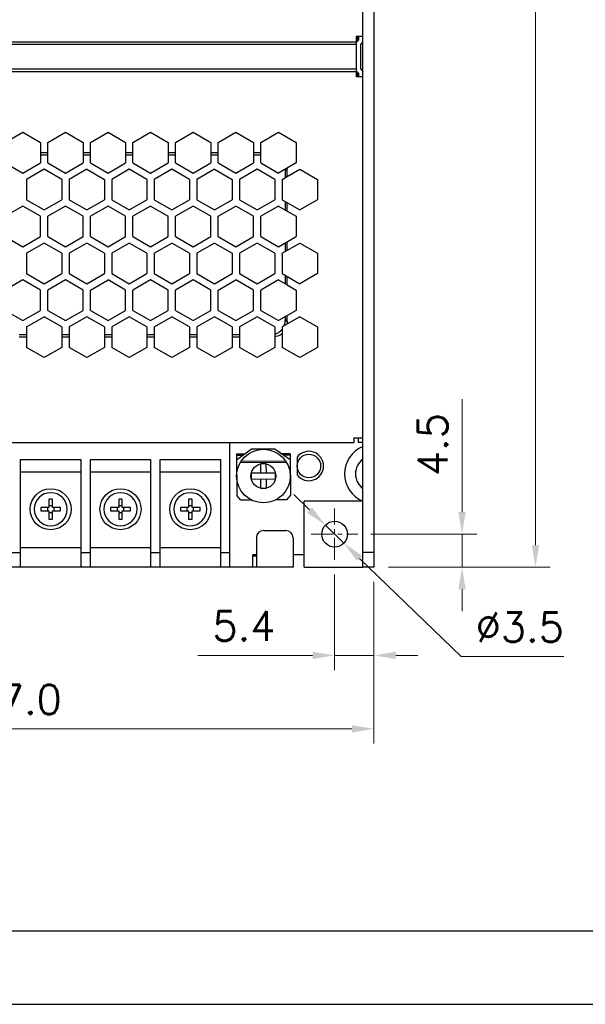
# Model space of a CAD drawing. Header units: inches. Extents: x 0 to 5108, y 0 to 2887.
# Tile 2 of 8: x 80 to 157, y 0 to 134. Entities that reach past the tile are written whole.
import ezdxf

# ---------------------------------------------------------------- set-up
doc = ezdxf.new("R2010")
doc.units = ezdxf.units.IN
doc.header["$MEASUREMENT"] = 0
doc.linetypes.add('CENTER', pattern=[0.6, 0.375, -0.075, 0.075, -0.075])
doc.linetypes.add('CENTER2', pattern=[28.575, 19.05, -3.175, 3.175, -3.175])
for name, color, linetype, lineweight in [('Center', 1, 'CENTER2', 9), ('Dimension', 2, 'Continuous', 9), ('Line', 3, 'Continuous', 25)]:
    doc.layers.add(name, color=color, linetype=linetype, lineweight=lineweight)
doc.styles.add('ROMANS', font='romans')
doc.dimstyles.new('yutana', dxfattribs={"dimscale": 2, "dimtxt": 2, "dimasz": 1.5, "dimexe": 1, "dimexo": 1, "dimgap": 1, "dimtad": 1, "dimdec": 1, "dimzin": 0, "dimdsep": 46, "dimtxsty": 'ROMANS', "dimcen": 0, "dimadec": 0, "dimazin": 0, "dimtp": 0.01, "dimtm": 0.01, "dimtfac": 1, "dimtdec": 1, "dimtmove": 0, "dimatfit": 3, "dimfxl": 1, "dimtolj": 1, "dimtzin": 0, "dimlwd": 0, "dimlwe": 0, "dimarcsym": 0})

# ---------------------------------------------------------------- blocks, each defined once
blk = doc.blocks.new('*D2')
at = {"layer": 'Defpoints', "color": 0}
for p in [(127.75, 237.5), (150.5, 237.5), (128.5, 59.5)]:
    blk.add_point(p, dxfattribs=at)
at = {"layer": 'Dimension', "color": 0, "lineweight": 0}
for p, q in [((129.75, 237.5), (152.5, 237.5)), ((150.5, 62.5), (150.5, 234.5)), ((130.5, 59.5), (152.5, 59.5))]:
    blk.add_line(p, q, dxfattribs=at)
at = {"layer": 'Dimension', "color": 0}
for points in [[(150, 234.5), (151, 234.5), (150.5, 237.5)], [(150, 62.5), (151, 62.5), (150.5, 59.5)]]:
    blk.add_solid(points, dxfattribs=at)
at = {"layer": 'Dimension', "color": 0, "insert": (146.5, 148.5), "char_height": 4, "attachment_point": 5, "rotation": 90, "style": 'ROMANS'}
blk.add_mtext('\\A1;178.0', dxfattribs=at)
blk = doc.blocks.new('*D3')
at = {"layer": 'Defpoints', "color": 0}
for p in [(126.08, 64), (140.5, 64), (128.5, 59.5)]:
    blk.add_point(p, dxfattribs=at)
at = {"layer": 'Dimension', "color": 0, "lineweight": 0}
for p, q in [((140.5, 67), (140.5, 82.38)), ((128.08, 64), (142.5, 64)), ((140.5, 59.5), (140.5, 64)), ((130.5, 59.5), (142.5, 59.5)), ((140.5, 56.5), (140.5, 53.5))]:
    blk.add_line(p, q, dxfattribs=at)
at = {"layer": 'Dimension', "color": 0}
for points in [[(140, 67), (141, 67), (140.5, 64)], [(140, 56.5), (141, 56.5), (140.5, 59.5)]]:
    blk.add_solid(points, dxfattribs=at)
at = {"layer": 'Dimension', "color": 0, "insert": (136.5, 76.19), "char_height": 4, "attachment_point": 5, "rotation": 90, "style": 'ROMANS'}
blk.add_mtext('\\A1;4.5', dxfattribs=at)
blk = doc.blocks.new('*D4')
at = {"layer": 'Defpoints', "color": 0}
for p in [(123.15, 60.5), (128.5, 59.5), (128.5, 47.5)]:
    blk.add_point(p, dxfattribs=at)
at = {"layer": 'Dimension', "color": 0, "lineweight": 0}
for p, q in [((123.15, 58.5), (123.15, 45.5)), ((128.5, 57.5), (128.5, 45.5)), ((120.15, 47.5), (104.52, 47.5)), ((128.5, 47.5), (123.15, 47.5)), ((131.5, 47.5), (134.5, 47.5))]:
    blk.add_line(p, q, dxfattribs=at)
at = {"layer": 'Dimension', "color": 0}
for points in [[(120.15, 48), (120.15, 47), (123.15, 47.5)], [(131.5, 48), (131.5, 47), (128.5, 47.5)]]:
    blk.add_solid(points, dxfattribs=at)
at = {"layer": 'Dimension', "color": 0, "insert": (110.81, 51.5), "char_height": 4, "attachment_point": 5, "style": 'ROMANS'}
blk.add_mtext('\\A1;5.4', dxfattribs=at)
blk = doc.blocks.new('*D24')
at = {"color": 0, "lineweight": 0}
for p, q in [((31.5, 74.5), (31.5, 35.5)), ((128.5, 57.5), (128.5, 35.5)), ((125.5, 37.5), (34.5, 37.5))]:
    blk.add_line(p, q, dxfattribs=at)
at = {"color": 0}
for points in [[(34.5, 38), (34.5, 37), (31.5, 37.5)], [(125.5, 38), (125.5, 37), (128.5, 37.5)]]:
    blk.add_solid(points, dxfattribs=at)
at = {"layer": 'Defpoints', "color": 0}
for p in [(31.5, 76.5), (128.5, 59.5), (31.5, 37.5)]:
    blk.add_point(p, dxfattribs=at)
at = {"color": 0, "insert": (80, 41.5), "char_height": 4, "attachment_point": 5, "style": 'ROMANS'}
blk.add_mtext('\\A1;97.0', dxfattribs=at)
blk = doc.blocks.new('*D28')
at = {"layer": 'Defpoints', "color": 0}
for p in [(121.89, 65.22), (124.41, 62.78)]:
    blk.add_point(p, dxfattribs=at)
at = {"layer": 'Dimension', "color": 0, "lineweight": 0}
for p, q in [((119.74, 67.3), (117.58, 69.39)), ((121.89, 65.22), (124.41, 62.78)), ((140.36, 47.35), (126.56, 60.7)), ((154.36, 47.35), (140.36, 47.35))]:
    blk.add_line(p, q, dxfattribs=at)
at = {"layer": 'Dimension', "color": 0}
for points in [[(120.08, 67.66), (119.39, 66.94), (121.89, 65.22)], [(126.91, 61.06), (126.22, 60.34), (124.41, 62.78)]]:
    blk.add_solid(points, dxfattribs=at)
at = {"layer": 'Dimension', "color": 0, "insert": (148.36, 51.35), "char_height": 4, "attachment_point": 5, "style": 'ROMANS'}
blk.add_mtext('\\A1;∅3.5', dxfattribs=at)

msp = doc.modelspace()

# ---------------------------------------------------------------- linework, layer by layer
at = {"ltscale": 5}
for points in [[(0, 0), (420, 0), (420, 297), (0, 297)], [(10, 10), (410, 10), (410, 287), (10, 287)]]:
    msp.add_lwpolyline(points, close=True, dxfattribs=at)
at = {"layer": 'Center', "color": 7, "linetype": 'CENTER', "ltscale": 8}
for p, q in [((123.15, 60.5), (123.15, 67.5)), ((119.971, 64), (126.329, 64))]:
    msp.add_line(p, q, dxfattribs=at)
at = {"layer": 'Line', "color": 7}
for p, q in [((127, 59.5), (127, 237.5)), ((128.5, 237.5), (128.5, 59.5)), ((127, 131.75), (126.1, 131.75)), ((126.1, 131.75), (126.1, 126.25)), ((126.2, 131.75), (126.2, 131.05)), ((126.4, 131.75), (126.4, 131.25)), ((32.4, 131.001), (126.1, 131.001)), ((32.4, 130.701), (126.1, 130.701)), ((126.4, 131.25), (126.126, 130.976)), ((127, 131.001), (126.7, 130.701)), ((126.7, 127.301), (126.7, 130.701)), ((126.1, 127.301), (32.4, 127.301)), ((32.4, 127.001), (126.1, 127.001)), ((127, 126.25), (126.1, 126.25)), ((126.126, 127.027), (126.4, 126.753)), ((126.2, 126.953), (126.2, 126.25)), ((126.4, 126.537), (126.2, 126.437)), ((126.4, 126.753), (126.4, 126.25)), ((126.7, 127.301), (127, 127.001)), ((78.3, 117.319), (80.7, 118.705)), ((80.7, 118.705), (83.1, 117.319)), ((84.1, 117.319), (86.5, 118.705)), ((86.5, 118.705), (88.9, 117.319)), ((89.9, 117.319), (92.3, 118.705)), ((92.3, 118.705), (94.7, 117.319)), ((95.7, 117.319), (98.1, 118.705)), ((98.1, 118.705), (100.5, 117.319)), ((101.5, 117.319), (103.9, 118.705)), ((103.9, 118.705), (106.3, 117.319)), ((107.3, 117.319), (109.7, 118.705)), ((109.7, 118.705), (112.1, 117.319)), ((113.1, 117.319), (115.5, 118.705)), ((115.5, 118.705), (117.9, 117.319)), ((83.1, 117.319), (83.1, 114.548)), ((84.1, 114.548), (84.1, 117.319)), ((88.9, 117.319), (88.9, 114.548)), ((89.9, 114.548), (89.9, 117.319)), ((94.7, 117.319), (94.7, 114.548)), ((95.7, 114.548), (95.7, 117.319)), ((100.5, 117.319), (100.5, 114.548)), ((101.5, 114.548), (101.5, 117.319)), ((106.3, 117.319), (106.3, 114.548)), ((107.3, 114.548), (107.3, 117.319)), ((112.1, 117.319), (112.1, 114.548)), ((113.1, 114.548), (113.1, 117.319)), ((117.9, 117.319), (117.9, 114.548)), ((84.1, 115.926), (83.1, 115.926)), ((83.1, 115.626), (84.1, 115.626)), ((89.9, 115.926), (88.9, 115.926)), ((88.9, 115.626), (89.9, 115.626)), ((95.7, 115.926), (94.7, 115.926)), ((94.7, 115.626), (95.7, 115.626)), ((101.5, 115.926), (100.5, 115.926)), ((100.5, 115.626), (101.5, 115.626)), ((107.3, 115.926), (106.3, 115.926)), ((106.3, 115.626), (107.3, 115.626)), ((113.1, 115.926), (112.1, 115.926)), ((112.1, 115.626), (113.1, 115.626)), ((78.3, 114.548), (80.7, 113.162)), ((80.7, 113.162), (83.1, 114.548)), ((84.1, 114.548), (86.5, 113.162)), ((86.5, 113.162), (88.9, 114.548)), ((89.9, 114.548), (92.3, 113.162)), ((92.3, 113.162), (94.7, 114.548)), ((95.7, 114.548), (98.1, 113.162)), ((98.1, 113.162), (100.5, 114.548)), ((101.5, 114.548), (103.9, 113.162)), ((103.9, 113.162), (106.3, 114.548)), ((107.3, 114.548), (109.7, 113.162)), ((109.7, 113.162), (112.1, 114.548)), ((113.1, 114.548), (115.5, 113.162)), ((117.9, 114.548), (115.5, 113.162)), ((83.6, 113.682), (81.2, 112.296)), ((86, 112.296), (83.6, 113.682)), ((89.4, 113.682), (87, 112.296)), ((89.4, 113.682), (91.8, 112.296)), ((95.2, 113.682), (92.8, 112.296)), ((97.6, 112.296), (95.2, 113.682)), ((101, 113.682), (98.6, 112.296)), ((103.4, 112.296), (101, 113.682)), ((106.8, 113.682), (104.4, 112.296)), ((106.8, 113.682), (109.2, 112.296)), ((112.6, 113.682), (110.2, 112.296)), ((115, 112.296), (112.6, 113.682)), ((116, 112.296), (116.7, 112.701)), ((116.7, 113.805), (116.4, 113.505)), ((116.4, 113.505), (116.4, 112.527)), ((116.7, 112.701), (116.7, 113.805)), ((116.7, 112.701), (118.4, 113.682)), ((118.4, 113.682), (120.8, 112.296)), ((81.2, 112.296), (81.2, 109.525)), ((86, 112.296), (86, 109.525)), ((87, 112.296), (87, 109.525)), ((91.8, 112.296), (91.8, 109.525)), ((92.8, 112.296), (92.8, 109.525)), ((97.6, 112.296), (97.6, 109.525)), ((98.6, 112.296), (98.6, 109.525)), ((103.4, 112.296), (103.4, 109.525)), ((104.4, 112.296), (104.4, 109.525)), ((109.2, 112.296), (109.2, 109.525)), ((110.2, 112.296), (110.2, 109.525)), ((115, 112.296), (115, 109.525)), ((116, 112.296), (116, 109.525)), ((120.8, 112.296), (120.8, 109.525)), ((80.7, 108.659), (78.3, 107.274)), ((83.1, 107.274), (80.7, 108.659)), ((81.2, 109.525), (83.6, 108.14)), ((83.6, 108.14), (86, 109.525)), ((86.5, 108.659), (84.1, 107.274)), ((88.9, 107.274), (86.5, 108.659)), ((87, 109.525), (89.4, 108.14)), ((89.4, 108.14), (91.8, 109.525)), ((92.3, 108.659), (89.9, 107.274)), ((94.7, 107.274), (92.3, 108.659)), ((92.8, 109.525), (95.2, 108.14)), ((95.2, 108.14), (97.6, 109.525)), ((98.1, 108.659), (95.7, 107.274)), ((98.1, 108.659), (100.5, 107.274)), ((98.6, 109.525), (101, 108.14)), ((101, 108.14), (103.4, 109.525)), ((103.9, 108.659), (101.5, 107.274)), ((106.3, 107.274), (103.9, 108.659)), ((104.4, 109.525), (106.8, 108.14)), ((106.8, 108.14), (109.2, 109.525)), ((107.3, 107.274), (109.7, 108.659)), ((112.1, 107.274), (109.7, 108.659)), ((110.2, 109.525), (112.6, 108.14)), ((112.6, 108.14), (115, 109.525)), ((115.5, 108.659), (113.1, 107.274)), ((115.5, 108.659), (116.7, 107.966)), ((116, 109.525), (118.4, 108.14)), ((116.4, 109.294), (116.4, 108.14)), ((116.7, 107.966), (116.7, 109.121)), ((120.8, 109.525), (118.4, 108.14)), ((83.1, 104.502), (83.1, 107.274)), ((84.1, 104.502), (84.1, 107.274)), ((88.9, 104.502), (88.9, 107.274)), ((89.9, 104.502), (89.9, 107.274)), ((94.7, 104.502), (94.7, 107.274)), ((95.7, 104.502), (95.7, 107.274)), ((100.5, 104.502), (100.5, 107.274)), ((101.5, 104.502), (101.5, 107.274)), ((106.3, 104.502), (106.3, 107.274)), ((107.3, 104.502), (107.3, 107.274)), ((112.1, 104.502), (112.1, 107.274)), ((113.1, 104.502), (113.1, 107.274)), ((116.7, 107.966), (117.9, 107.274)), ((117.9, 107.274), (117.9, 104.502)), ((78.3, 104.502), (80.7, 103.117)), ((80.7, 103.117), (83.1, 104.502)), ((83.6, 103.636), (81.2, 102.251)), ((86, 102.251), (83.6, 103.636)), ((84.1, 104.502), (86.5, 103.117)), ((86.5, 103.117), (88.9, 104.502)), ((89.4, 103.636), (87, 102.251)), ((91.8, 102.251), (89.4, 103.636)), ((89.9, 104.502), (92.3, 103.117)), ((92.3, 103.117), (94.7, 104.502)), ((95.2, 103.636), (92.8, 102.251)), ((97.6, 102.251), (95.2, 103.636)), ((95.7, 104.502), (98.1, 103.117)), ((98.1, 103.117), (100.5, 104.502)), ((98.6, 102.251), (101, 103.636)), ((103.4, 102.251), (101, 103.636)), ((101.5, 104.502), (103.9, 103.117)), ((103.9, 103.117), (106.3, 104.502)), ((106.8, 103.636), (104.4, 102.251)), ((106.8, 103.636), (109.2, 102.251)), ((107.3, 104.502), (109.7, 103.117)), ((109.7, 103.117), (112.1, 104.502)), ((112.6, 103.636), (110.2, 102.251)), ((115, 102.251), (112.6, 103.636)), ((113.1, 104.502), (115.5, 103.117)), ((115.5, 103.117), (117.9, 104.502)), ((116, 102.251), (118.4, 103.636)), ((116.4, 103.636), (116.4, 102.481)), ((116.7, 102.655), (116.7, 103.809)), ((118.4, 103.636), (120.8, 102.251)), ((81.2, 102.251), (81.2, 99.479)), ((86, 102.251), (86, 99.479)), ((87, 102.251), (87, 99.479)), ((91.8, 102.251), (91.8, 99.479)), ((92.8, 102.251), (92.8, 99.479)), ((97.6, 102.251), (97.6, 99.479)), ((98.6, 102.251), (98.6, 99.479)), ((103.4, 102.251), (103.4, 99.479)), ((104.4, 102.251), (104.4, 99.479)), ((109.2, 102.251), (109.2, 99.479)), ((110.2, 102.251), (110.2, 99.479)), ((115, 102.251), (115, 99.479)), ((116, 102.251), (116, 99.479)), ((120.8, 102.251), (120.8, 99.479)), ((81.2, 99.479), (83.6, 98.094)), ((83.6, 98.094), (86, 99.479)), ((87, 99.479), (89.4, 98.094)), ((89.4, 98.094), (91.8, 99.479)), ((92.8, 99.479), (95.2, 98.094)), ((95.2, 98.094), (97.6, 99.479)), ((98.6, 99.479), (101, 98.094)), ((101, 98.094), (103.4, 99.479)), ((104.4, 99.479), (106.8, 98.094)), ((106.8, 98.094), (109.2, 99.479)), ((110.2, 99.479), (112.6, 98.094)), ((112.6, 98.094), (115, 99.479)), ((116, 99.479), (118.4, 98.094)), ((116.4, 99.248), (116.4, 98.094)), ((120.8, 99.479), (118.4, 98.094)), ((80.7, 98.613), (78.3, 97.228)), ((83.1, 97.228), (80.7, 98.613)), ((86.5, 98.613), (84.1, 97.228)), ((88.9, 97.228), (86.5, 98.613)), ((89.9, 97.228), (92.3, 98.613)), ((94.7, 97.228), (92.3, 98.613)), ((98.1, 98.613), (95.7, 97.228)), ((100.5, 97.228), (98.1, 98.613)), ((103.9, 98.613), (101.5, 97.228)), ((106.3, 97.228), (103.9, 98.613)), ((107.3, 97.228), (109.7, 98.613)), ((112.1, 97.228), (109.7, 98.613)), ((115.5, 98.613), (113.1, 97.228)), ((115.5, 98.613), (116.7, 97.92)), ((116.7, 97.92), (116.7, 99.075)), ((116.7, 97.92), (117.9, 97.228)), ((83.1, 94.456), (83.1, 97.228)), ((84.1, 94.456), (84.1, 97.228)), ((88.9, 94.456), (88.9, 97.228)), ((89.9, 94.456), (89.9, 97.228)), ((94.7, 94.456), (94.7, 97.228)), ((95.7, 94.456), (95.7, 97.228)), ((100.5, 94.456), (100.5, 97.228)), ((101.5, 94.456), (101.5, 97.228)), ((106.3, 94.456), (106.3, 97.228)), ((107.3, 94.456), (107.3, 97.228)), ((112.1, 94.456), (112.1, 97.228)), ((113.1, 94.456), (113.1, 97.228)), ((117.9, 97.228), (117.9, 94.456)), ((78.3, 94.456), (80.7, 93.071)), ((80.7, 93.071), (83.1, 94.456)), ((84.1, 94.456), (86.5, 93.071)), ((86.5, 93.071), (88.9, 94.456)), ((89.9, 94.456), (92.3, 93.071)), ((92.3, 93.071), (94.7, 94.456)), ((95.7, 94.456), (98.1, 93.071)), ((98.1, 93.071), (100.5, 94.456)), ((101.5, 94.456), (103.9, 93.071)), ((103.9, 93.071), (106.3, 94.456)), ((107.3, 94.456), (109.7, 93.071)), ((109.7, 93.071), (112.1, 94.456)), ((113.1, 94.456), (115.5, 93.071)), ((117.9, 94.456), (115.5, 93.071)), ((81.2, 92.205), (83.6, 93.59)), ((86, 92.205), (83.6, 93.59)), ((89.4, 93.59), (87, 92.205)), ((91.8, 92.205), (89.4, 93.59)), ((95.2, 93.59), (92.8, 92.205)), ((97.6, 92.205), (95.2, 93.59)), ((98.6, 92.205), (101, 93.59)), ((103.4, 92.205), (101, 93.59)), ((106.8, 93.59), (104.4, 92.205)), ((109.2, 92.205), (106.8, 93.59)), ((112.6, 93.59), (110.2, 92.205)), ((115, 92.205), (112.6, 93.59)), ((118.4, 93.59), (116, 92.205)), ((116.4, 93.59), (116.4, 93.248)), ((116.7, 92.948), (116.4, 93.248)), ((116.7, 92.948), (116.7, 93.764)), ((118.4, 93.59), (120.8, 92.205)), ((81.2, 92.205), (81.2, 89.433)), ((86, 92.205), (86, 89.433)), ((87, 92.205), (87, 89.433)), ((91.8, 92.205), (91.8, 89.433)), ((92.8, 92.205), (92.8, 89.433)), ((97.6, 92.205), (97.6, 89.433)), ((98.6, 92.205), (98.6, 89.433)), ((103.4, 92.205), (103.4, 89.433)), ((104.4, 92.205), (104.4, 89.433)), ((109.2, 92.205), (109.2, 89.433)), ((110.2, 92.205), (110.2, 89.433)), ((115, 92.205), (115, 89.433)), ((116, 92.205), (116, 89.433)), ((120.8, 92.205), (120.8, 89.433)), ((81.2, 91.126), (80.2, 91.126)), ((81.2, 90.826), (80.2, 90.826)), ((87, 91.126), (86, 91.126)), ((87, 90.826), (86, 90.826)), ((92.8, 91.126), (91.8, 91.126)), ((92.8, 90.826), (91.8, 90.826)), ((98.6, 91.126), (97.6, 91.126)), ((98.6, 90.826), (97.6, 90.826)), ((104.4, 91.126), (103.4, 91.126)), ((104.4, 90.826), (103.4, 90.826)), ((110.2, 91.126), (109.2, 91.126)), ((110.2, 90.826), (109.2, 90.826)), ((83.6, 88.048), (81.2, 89.433)), ((86, 89.433), (83.6, 88.048)), ((89.4, 88.048), (87, 89.433)), ((91.8, 89.433), (89.4, 88.048)), ((95.2, 88.048), (92.8, 89.433)), ((97.6, 89.433), (95.2, 88.048)), ((101, 88.048), (98.6, 89.433)), ((103.4, 89.433), (101, 88.048)), ((106.8, 88.048), (104.4, 89.433)), ((109.2, 89.433), (106.8, 88.048)), ((112.6, 88.048), (110.2, 89.433)), ((115, 89.433), (112.6, 88.048)), ((118.4, 88.048), (116, 89.433)), ((120.8, 89.433), (118.4, 88.048)), ((32.1, 76.5), (125.8, 76.5)), ((108.85, 76.5), (108.85, 59.5)), ((125.8, 76.5), (125.8, 77.1)), ((125.8, 77.1), (127, 77.1)), ((126.4, 76.5), (126.4, 77.1)), ((127, 76.5), (126.4, 76.5)), ((109.792, 74.121), (111.786, 75.551)), ((115.078, 75.575), (111.786, 75.551)), ((115.078, 75.575), (117.092, 74.175)), ((88.65, 74.1), (80.35, 74.1)), ((80.35, 74.1), (80.35, 59.5)), ((88.65, 59.5), (88.65, 74.1)), ((98.15, 74.1), (89.85, 74.1)), ((89.85, 74.1), (89.85, 59.5)), ((98.15, 59.5), (98.15, 74.1)), ((107.65, 74.1), (99.35, 74.1)), ((99.35, 74.1), (99.35, 59.5)), ((107.65, 59.5), (107.65, 74.1)), ((110.87, 74.894), (109.787, 74.886)), ((109.787, 74.886), (109.828, 69.266)), ((110.617, 74.713), (109.788, 74.706)), ((110.299, 73.74), (116.591, 73.786)), ((110.424, 73.941), (116.463, 73.986)), ((117.086, 74.94), (116.003, 74.932)), ((117.088, 74.76), (116.259, 74.754)), ((117.086, 74.94), (117.128, 69.32)), ((118.047, 74.477), (118.047, 72.077)), ((80.35, 72.5), (88.65, 72.5)), ((89.85, 72.5), (98.15, 72.5)), ((99.35, 72.5), (107.65, 72.5)), ((113.047, 73.563), (113.056, 72.31)), ((113.838, 73.568), (113.055, 73.563)), ((113.856, 72.316), (113.847, 73.569)), ((115.108, 72.326), (111.804, 72.301)), ((111.804, 72.301), (111.809, 71.501)), ((111.809, 71.501), (115.114, 71.526)), ((113.062, 71.51), (113.071, 70.258)), ((113.871, 70.264), (113.862, 71.516)), ((115.114, 71.526), (115.108, 72.326)), ((113.079, 70.258), (113.862, 70.264)), ((84.259, 68.742), (84.259, 67.641)), ((84.741, 67.641), (84.741, 68.742)), ((93.759, 68.742), (93.759, 67.641)), ((94.241, 67.641), (94.241, 68.742)), ((103.259, 68.742), (103.259, 67.641)), ((103.741, 67.641), (103.741, 68.742)), ((110.384, 68.627), (109.828, 69.266)), ((111.864, 68.638), (110.384, 68.627)), ((116.581, 68.672), (115.102, 68.661)), ((117.128, 69.32), (116.581, 68.672)), ((127, 68.5), (119, 68.5)), ((119, 61.2), (119, 68.5)), ((84.259, 67.641), (83.158, 67.641)), ((83.158, 67.159), (84.259, 67.159)), ((84.05, 67.641), (84.05, 67.159)), ((84.741, 67.85), (84.259, 67.85)), ((84.259, 67.159), (84.259, 66.058)), ((85.842, 67.641), (84.741, 67.641)), ((84.741, 67.159), (85.842, 67.159)), ((84.741, 66.058), (84.741, 67.159)), ((84.95, 67.159), (84.95, 67.641)), ((93.759, 67.641), (92.658, 67.641)), ((92.658, 67.159), (93.759, 67.159)), ((93.55, 67.641), (93.55, 67.159)), ((94.241, 67.85), (93.759, 67.85)), ((93.759, 67.159), (93.759, 66.058)), ((95.342, 67.641), (94.241, 67.641)), ((94.241, 67.159), (95.342, 67.159)), ((94.241, 66.058), (94.241, 67.159)), ((94.45, 67.159), (94.45, 67.641)), ((103.259, 67.641), (102.158, 67.641)), ((102.158, 67.159), (103.259, 67.159)), ((103.05, 67.641), (103.05, 67.159)), ((103.741, 67.85), (103.259, 67.85)), ((103.259, 67.159), (103.259, 66.058)), ((104.842, 67.641), (103.741, 67.641)), ((103.741, 67.159), (104.842, 67.159)), ((103.741, 66.058), (103.741, 67.159)), ((103.95, 67.159), (103.95, 67.641)), ((84.259, 66.95), (84.741, 66.95)), ((93.759, 66.95), (94.241, 66.95)), ((103.259, 66.95), (103.741, 66.95)), ((113.5, 64.5), (116.5, 64.5)), ((112.5, 63.5), (112.5, 59.5)), ((117.5, 63.5), (117.5, 59.5)), ((80.35, 62.17), (88.65, 62.17)), ((89.85, 62.17), (98.15, 62.17)), ((99.35, 62.17), (107.65, 62.17)), ((79.15, 61.5), (80.35, 61.5)), ((88.65, 61.5), (89.85, 61.5)), ((98.15, 61.5), (99.35, 61.5)), ((107.65, 61.5), (108.85, 61.5)), ((112.5, 61.2), (112, 61.2)), ((112, 59.5), (112, 61.2)), ((112.5, 61), (112, 61)), ((119, 61.2), (117.5, 61.2)), ((119, 59.5), (119, 61)), ((128.5, 61.5), (127, 61.5)), ((117.5, 59.5), (32, 59.5)), ((119, 59.5), (127, 59.5)), ((128.5, 59.5), (127, 59.5))]:
    msp.add_line(p, q, dxfattribs=at)
for centre, radius in [((113.459, 71.913), 3.65), ((119.647, 73.277), 1.6), ((113.459, 71.913), 1.7), ((84.5, 67.4), 2.794), ((94, 67.4), 2.794), ((103.5, 67.4), 2.794), ((123.15, 64), 1.75)]:
    msp.add_circle(centre, radius, dxfattribs=at)
for centre, radius, start, end in [((119.647, 73.277), 2, 216.8699, 143.1301), ((128.5, 72.21), 4, 112.02431, 247.97569), ((128.5, 72.21), 2.5, 126.98191, 233.01809), ((84.5, 67.4), 2.249, 90, 270), ((84.5, 67.4), 2.249, 270, 90), ((94, 67.4), 2.249, 90, 270), ((94, 67.4), 2.249, 270, 90), ((103.5, 67.4), 2.249, 90, 270), ((103.5, 67.4), 2.249, 270, 90), ((113.5, 63.5), 1, 90, 180), ((116.5, 63.5), 1, 0, 90), ((118.25, 61), 0.75, 164.16389, 180), ((118.25, 61), 0.75, 0, 15.83611)]:
    msp.add_arc(centre, radius, start, end, dxfattribs=at)
for points, knots in [([(116.395, 113.679), (116.396, 113.66), (116.398, 113.622), (116.4, 113.564), (116.4, 113.525), (116.4, 113.505)], [0, 0, 0, 0, 0.05753574, 0.11562661, 0.17427484, 0.17427484, 0.17427484, 0.17427484]), ([(116.7, 113.855), (116.7, 113.85), (116.7, 113.838), (116.7, 113.822), (116.7, 113.811), (116.7, 113.805)], [0, 0, 0, 0, 0.016620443, 0.033285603, 0.049995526, 0.049995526, 0.049995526, 0.049995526]), ([(116.4, 93.248), (116.4, 93.14), (116.389, 92.93), (116.355, 92.723), (116.331, 92.623)], [0, 0, 0, 0, 0.32347977, 0.62912618, 0.62912618, 0.62912618, 0.62912618]), ([(116.7, 92.948), (116.7, 92.908), (116.699, 92.829), (116.692, 92.712), (116.684, 92.635), (116.679, 92.597)], [0, 0, 0, 0, 0.11952914, 0.2367085, 0.35155921, 0.35155921, 0.35155921, 0.35155921]), ([(116, 91.89), (115.922, 91.786), (115.741, 91.59), (115.4, 91.361), (115.139, 91.259), (115, 91.22)], [0, 0, 0, 0, 0.3907852, 0.7914094, 1.2239471, 1.2239471, 1.2239471, 1.2239471]), ([(116, 91.276), (115.912, 91.204), (115.715, 91.074), (115.377, 90.932), (115.129, 90.876), (115, 90.856)], [0, 0, 0, 0, 0.3400413, 0.7035011, 1.0962483, 1.0962483, 1.0962483, 1.0962483]), ([(84.5, 68.745), (84.473, 68.745), (84.42, 68.745), (84.339, 68.744), (84.285, 68.743), (84.259, 68.742)], [0, 0, 0, 0, 0.0804634, 0.16091032, 0.24132412, 0.24132412, 0.24132412, 0.24132412]), ([(84.741, 68.742), (84.715, 68.743), (84.661, 68.744), (84.58, 68.745), (84.527, 68.745), (84.5, 68.745)], [0, 0, 0, 0, 0.0804138, 0.16086072, 0.24132412, 0.24132412, 0.24132412, 0.24132412]), ([(94, 68.745), (93.973, 68.745), (93.92, 68.745), (93.839, 68.744), (93.785, 68.743), (93.759, 68.742)], [0, 0, 0, 0, 0.0804634, 0.16091032, 0.24132412, 0.24132412, 0.24132412, 0.24132412]), ([(94.241, 68.742), (94.215, 68.743), (94.161, 68.744), (94.08, 68.745), (94.027, 68.745), (94, 68.745)], [0, 0, 0, 0, 0.0804138, 0.16086072, 0.24132412, 0.24132412, 0.24132412, 0.24132412]), ([(103.5, 68.745), (103.473, 68.745), (103.42, 68.745), (103.339, 68.744), (103.285, 68.743), (103.259, 68.742)], [0, 0, 0, 0, 0.0804634, 0.16091032, 0.24132412, 0.24132412, 0.24132412, 0.24132412]), ([(103.741, 68.742), (103.715, 68.743), (103.661, 68.744), (103.58, 68.745), (103.527, 68.745), (103.5, 68.745)], [0, 0, 0, 0, 0.0804138, 0.16086072, 0.24132412, 0.24132412, 0.24132412, 0.24132412]), ([(83.158, 67.641), (83.157, 67.615), (83.156, 67.561), (83.155, 67.48), (83.155, 67.427), (83.155, 67.4)], [0, 0, 0, 0, 0.08041391, 0.16086076, 0.24132397, 0.24132397, 0.24132397, 0.24132397]), ([(83.155, 67.4), (83.155, 67.373), (83.155, 67.32), (83.156, 67.239), (83.157, 67.185), (83.158, 67.159)], [0, 0, 0, 0, 0.08046321, 0.16091006, 0.24132397, 0.24132397, 0.24132397, 0.24132397]), ([(85.842, 67.159), (85.843, 67.212), (85.845, 67.32), (85.845, 67.48), (85.843, 67.588), (85.842, 67.641)], [0, 0, 0, 0, 0.16085915, 0.32178495, 0.4826441, 0.4826441, 0.4826441, 0.4826441]), ([(92.658, 67.641), (92.657, 67.615), (92.656, 67.561), (92.655, 67.48), (92.655, 67.427), (92.655, 67.4)], [0, 0, 0, 0, 0.08041391, 0.16086076, 0.24132397, 0.24132397, 0.24132397, 0.24132397]), ([(92.655, 67.4), (92.655, 67.373), (92.655, 67.32), (92.656, 67.239), (92.657, 67.185), (92.658, 67.159)], [0, 0, 0, 0, 0.08046321, 0.16091006, 0.24132397, 0.24132397, 0.24132397, 0.24132397]), ([(95.342, 67.159), (95.343, 67.212), (95.345, 67.32), (95.345, 67.48), (95.343, 67.588), (95.342, 67.641)], [0, 0, 0, 0, 0.16085915, 0.32178495, 0.4826441, 0.4826441, 0.4826441, 0.4826441]), ([(102.158, 67.641), (102.157, 67.615), (102.156, 67.561), (102.155, 67.48), (102.155, 67.427), (102.155, 67.4)], [0, 0, 0, 0, 0.08041391, 0.16086076, 0.24132397, 0.24132397, 0.24132397, 0.24132397]), ([(102.155, 67.4), (102.155, 67.373), (102.155, 67.32), (102.156, 67.239), (102.157, 67.185), (102.158, 67.159)], [0, 0, 0, 0, 0.08046321, 0.16091006, 0.24132397, 0.24132397, 0.24132397, 0.24132397]), ([(104.842, 67.159), (104.843, 67.212), (104.845, 67.32), (104.845, 67.48), (104.843, 67.588), (104.842, 67.641)], [0, 0, 0, 0, 0.16085915, 0.32178495, 0.4826441, 0.4826441, 0.4826441, 0.4826441]), ([(84.259, 66.058), (84.285, 66.057), (84.339, 66.056), (84.42, 66.055), (84.473, 66.055), (84.5, 66.055)], [0, 0, 0, 0, 0.0804138, 0.16086072, 0.24132412, 0.24132412, 0.24132412, 0.24132412]), ([(84.5, 66.055), (84.527, 66.055), (84.58, 66.055), (84.661, 66.056), (84.715, 66.057), (84.741, 66.058)], [0, 0, 0, 0, 0.0804634, 0.16091032, 0.24132412, 0.24132412, 0.24132412, 0.24132412]), ([(93.759, 66.058), (93.785, 66.057), (93.839, 66.056), (93.92, 66.055), (93.973, 66.055), (94, 66.055)], [0, 0, 0, 0, 0.0804138, 0.16086072, 0.24132412, 0.24132412, 0.24132412, 0.24132412]), ([(94, 66.055), (94.027, 66.055), (94.08, 66.055), (94.161, 66.056), (94.215, 66.057), (94.241, 66.058)], [0, 0, 0, 0, 0.0804634, 0.16091032, 0.24132412, 0.24132412, 0.24132412, 0.24132412]), ([(103.259, 66.058), (103.285, 66.057), (103.339, 66.056), (103.42, 66.055), (103.473, 66.055), (103.5, 66.055)], [0, 0, 0, 0, 0.0804138, 0.16086072, 0.24132412, 0.24132412, 0.24132412, 0.24132412]), ([(103.5, 66.055), (103.527, 66.055), (103.58, 66.055), (103.661, 66.056), (103.715, 66.057), (103.741, 66.058)], [0, 0, 0, 0, 0.0804634, 0.16091032, 0.24132412, 0.24132412, 0.24132412, 0.24132412])]:
    msp.add_open_spline(points, degree=3, knots=knots, dxfattribs=at)
msp.add_open_spline([(116.331, 92.623), (116.309, 92.53), (116.281, 92.437), (116.247, 92.348)], degree=3, dxfattribs=at)

# ---------------------------------------------------------------- dimensions: what is measured, and where the dimension line sits
dim = msp.add_linear_dim(base=(31.5, 37.5), p1=(128.5, 59.5), p2=(31.5, 76.5), dimstyle='yutana')
dim.commit()
dim.dimension.update_dxf_attribs({"geometry": '*D24', "text_midpoint": (80, 41.5)})
at = {"layer": 'Dimension', "color": 7}
dim = msp.add_linear_dim(base=(150.5, 237.5), p1=(128.5, 59.5), p2=(127.75, 237.5), angle=90, dimstyle='yutana', override={"dimscale": 2, "dimasz": 1.5}, dxfattribs=at)
dim.commit()
dim.dimension.update_dxf_attribs({"geometry": '*D2', "text_midpoint": (150.5, 148.5), "dimtype": 160})
dim = msp.add_linear_dim(base=(140.5, 64), p1=(128.5, 59.5), p2=(126.079, 64), angle=90, dimstyle='yutana', override={"dimscale": 2, "dimasz": 1.5}, dxfattribs=at)
dim.commit()
dim.dimension.update_dxf_attribs({"geometry": '*D3', "text_midpoint": (136.5, 76.19)})
dim = msp.add_diameter_dim_2p(p1=(121.892, 65.217), p2=(124.408, 62.783), dimstyle='yutana', override={"dimscale": 2, "dimasz": 1.5, "dimtoh": 1}, dxfattribs=at)
dim.commit()
dim.dimension.update_dxf_attribs({"geometry": '*D28', "text_midpoint": (148.359, 47.354), "dimtype": 163})
dim = msp.add_linear_dim(base=(128.5, 47.5), p1=(123.15, 60.5), p2=(128.5, 59.5), dimstyle='yutana', override={"dimscale": 2, "dimasz": 1.5}, dxfattribs=at)
dim.commit()
dim.dimension.update_dxf_attribs({"geometry": '*D4', "text_midpoint": (110.80952381, 47.5), "dimtype": 160})

doc.saveas('drawing.dxf')
